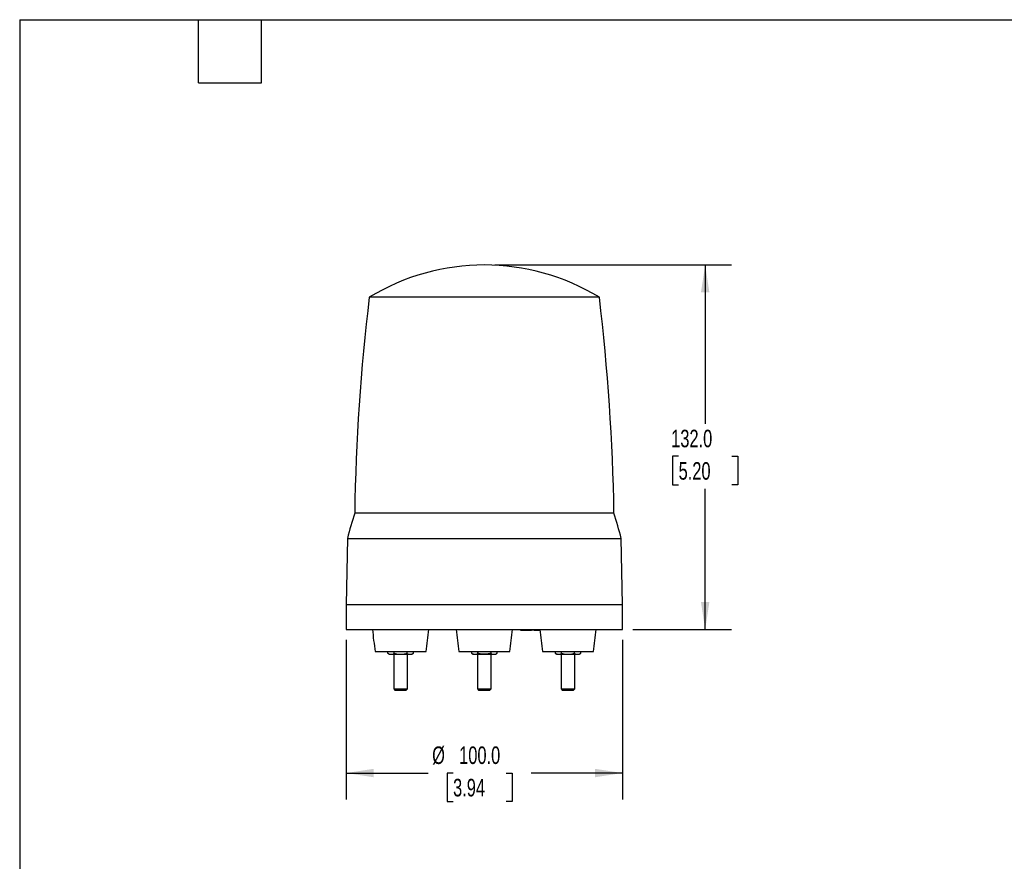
# Model space of a CAD drawing. Header units: millimetres. Extents: x 19 to 819, y 19 to 629.
# Tile 15 of 16: x 19 to 376, y 324 to 629. Entities that reach past the tile are written whole.
import ezdxf

# ---------------------------------------------------------------- set-up
doc = ezdxf.new("R2010")
doc.units = ezdxf.units.MM
doc.header["$LTSCALE"] = 3
doc.linetypes.add('SLD-Solid', pattern=[0])
doc.layers.add('DIMENSIONS', color=140, linetype='SLD-Solid', lineweight=25)
doc.layers.add('TEXT', color=140, linetype='SLD-Solid', lineweight=25)
doc.styles.add('SLDTEXTSTYLE0', font='TXT', dxfattribs={"width": 0.7})
doc.dimstyles.new('SLDDIMSTYLE0', dxfattribs={"dimtxt": 6.474023, "dimasz": 9.906, "dimexe": 0, "dimexo": 0.0625, "dimgap": 1.618506, "dimtad": 0, "dimtih": 1, "dimtoh": 1, "dimrnd": 1e-09, "dimzin": 4, "dimdsep": 46, "dimtxsty": 'SLDTEXTSTYLE0', "dimsah": 1, "dimcen": 0.09, "dimadec": 0, "dimazin": 1, "dimtfac": 1, "dimtofl": 0, "dimtmove": 0, "dimatfit": 3, "dimfxl": 0, "dimfrac": 2, "dimtolj": 1, "dimtzin": 12, "dimarcsym": 0})

# ---------------------------------------------------------------- blocks, each defined once
blk = doc.blocks.new('_D')
at = {"layer": 'DIMENSIONS'}
for p, q in [((191.15, 539.82), (276.86, 539.82)), ((267.34, 539.82), (267.34, 482.25)), ((257.72, 470.52), (255.54, 470.52)), ((255.54, 470.52), (255.54, 460.23)), ((276.96, 470.52), (279.13, 470.52)), ((279.13, 470.52), (279.13, 460.23)), ((255.54, 460.23), (257.72, 460.23)), ((279.13, 460.23), (276.96, 460.23)), ((267.34, 407.82), (267.34, 458.78)), ((241.15, 407.82), (276.86, 407.82))]:
    blk.add_line(p, q, dxfattribs=at)
for points in [[(267.34, 539.82), (265.81, 529.91), (268.86, 529.91)], [(267.34, 407.82), (268.86, 417.72), (265.81, 417.72)]]:
    blk.add_solid(points, dxfattribs=at)
at = {"layer": 'DIMENSIONS', "char_height": 6.35, "attachment_point": 1, "style": 'SLDTEXTSTYLE0'}
for s, insert in [('132.0', (255.03, 480.15)), ('5.20', (257.72, 468.41))]:
    blk.add_mtext(s, dxfattribs=dict(at, insert=insert))
blk = doc.blocks.new('_D_1')
at = {"layer": 'DIMENSIONS'}
for p, q in [((137.34, 404.01), (137.34, 346.29)), ((237.34, 404.01), (237.34, 346.29)), ((137.34, 355.82), (167, 355.82)), ((176.03, 355.82), (173.86, 355.82)), ((173.86, 355.82), (173.86, 345.53)), ((195.27, 355.82), (197.44, 355.82)), ((197.44, 355.82), (197.44, 345.53)), ((237.34, 355.82), (204.3, 355.82)), ((173.86, 345.53), (176.03, 345.53)), ((197.44, 345.53), (195.27, 345.53))]:
    blk.add_line(p, q, dxfattribs=at)
for points in [[(137.34, 355.82), (147.24, 354.29), (147.24, 357.34)], [(237.34, 355.82), (227.43, 357.34), (227.43, 354.29)]]:
    blk.add_solid(points, dxfattribs=at)
at = {"layer": 'DIMENSIONS', "char_height": 6.35, "attachment_point": 1, "style": 'SLDTEXTSTYLE0'}
for s, insert in [('%%c', (168.45, 365.45)), ('100.0', (178.23, 365.45)), ('3.94', (176.03, 353.71))]:
    blk.add_mtext(s, dxfattribs=dict(at, insert=insert))

msp = doc.modelspace()

# ---------------------------------------------------------------- linework, layer by layer
for p, q in [((229.019345, 528.099652), (145.655435, 528.099652)), ((234.293018, 449.958211), (140.381763, 449.958211)), ((137.756312, 440.816312), (137.33739, 416.816312)), ((137.756312, 440.816312), (236.918469, 440.816312)), ((237.33739, 416.816312), (236.918469, 440.816312)), ((137.33739, 416.816312), (137.33739, 407.816312)), ((137.33739, 416.816312), (222.329795, 416.816312)), ((222.329795, 416.816312), (237.33739, 416.816312)), ((237.33739, 407.816312), (237.33739, 416.816312)), ((137.33739, 407.816312), (237.33739, 407.816312)), ((200.414216, 407.816312), (200.4212, 407.616312)), ((200.4212, 407.616312), (200.522895, 407.616312)), ((200.515911, 407.816312), (200.522895, 407.616312)), ((200.522895, 407.616312), (200.55424, 407.616312)), ((200.556793, 407.616312), (200.549809, 407.816312)), ((200.556793, 407.616312), (201.085332, 407.616312)), ((201.085402, 407.816312), (201.085332, 407.616312)), ((201.471843, 407.816312), (201.466901, 407.616312)), ((201.624385, 407.816312), (201.6174, 407.616312)), ((201.650421, 407.616312), (201.732891, 407.616312)), ((201.797267, 407.816312), (201.804251, 407.616312)), ((202.020996, 407.816312), (202.025908, 407.616312)), ((202.356528, 407.616312), (202.366826, 407.616312)), ((202.366756, 407.616312), (202.366758, 407.816312)), ((202.702352, 407.816312), (202.697445, 407.616312)), ((202.92608, 407.816312), (202.919096, 407.616312)), ((202.990456, 407.616312), (203.045761, 407.616312)), ((203.037945, 407.816312), (203.045761, 407.616312)), ((203.045761, 407.616312), (203.235039, 407.616312)), ((203.241335, 407.816312), (203.235039, 407.616312)), ((203.235039, 407.616312), (203.367242, 407.616312)), ((203.373538, 407.816312), (203.367242, 407.616312)), ((203.367242, 407.616312), (203.400073, 407.616312)), ((203.393877, 407.816312), (203.400073, 407.616312)), ((203.400073, 407.616312), (203.552615, 407.616312)), ((203.546419, 407.816312), (203.552615, 407.616312)), ((203.552615, 407.616312), (203.763952, 407.616312)), ((203.770148, 407.816312), (203.763952, 407.616312)), ((203.763952, 407.616312), (203.916494, 407.616312)), ((203.92269, 407.816312), (203.916494, 407.616312)), ((203.916494, 407.616312), (203.949325, 407.616312)), ((203.943029, 407.816312), (203.949325, 407.616312)), ((203.949325, 407.616312), (204.081528, 407.616312)), ((204.075233, 407.816312), (204.081528, 407.616312)), ((204.081528, 407.616312), (204.270806, 407.616312)), ((204.278623, 407.816312), (204.270806, 407.616312)), ((204.270806, 407.616312), (204.461878, 407.616312)), ((204.461878, 407.616312), (204.454894, 407.816312)), ((204.461878, 407.616312), (204.472048, 407.616312)), ((204.465063, 407.816312), (204.472048, 407.616312)), ((205.4513, 407.616312), (204.472048, 407.616312)), ((205.458284, 407.816312), (205.4513, 407.616312)), ((205.4513, 407.616312), (205.502147, 407.616312)), ((205.509131, 407.816312), (205.502147, 407.616312)), ((205.52947, 407.816312), (205.522485, 407.616312)), ((205.555506, 407.616312), (205.743234, 407.616312)), ((205.743234, 407.616312), (205.73625, 407.816312)), ((205.743234, 407.616312), (206.251417, 407.616312)), ((206.251504, 407.816312), (206.251417, 407.616312)), ((206.668453, 407.816312), (206.663506, 407.616312)), ((206.800657, 407.816312), (206.793672, 407.616312)), ((206.822681, 407.616312), (206.841308, 407.616312)), ((206.851504, 407.816312), (206.841308, 407.616312)), ((206.841308, 407.616312), (206.984213, 407.616312)), ((206.984213, 407.616312), (206.973538, 407.816312)), ((206.984213, 407.616312), (207.202892, 407.616312)), ((207.207436, 407.816312), (207.202892, 407.616312)), ((207.202892, 407.616312), (207.466649, 407.616312)), ((147.826501, 399.816312), (152.426501, 399.816312)), ((152.407699, 399.173577), (152.407699, 399.816312)), ((152.426501, 399.816312), (166.226501, 399.816312)), ((154.7171, 399.173577), (154.7171, 399.816312)), ((159.335902, 399.816312), (159.335902, 399.173577)), ((161.645303, 399.173577), (161.645303, 399.816312)), ((178.13739, 399.816312), (196.53739, 399.816312)), ((182.718588, 399.816312), (182.718588, 399.173577)), ((185.027989, 399.173577), (185.027989, 399.816312)), ((189.646791, 399.816312), (189.646791, 399.173577)), ((191.956192, 399.173577), (191.956192, 399.816312)), ((208.448279, 399.816312), (226.848279, 399.816312)), ((213.029477, 399.816312), (213.029477, 399.173577)), ((215.338878, 399.173577), (215.338878, 399.816312)), ((219.95768, 399.173577), (219.95768, 399.816312)), ((222.267082, 399.173577), (222.267082, 399.816312)), ((152.403986, 399.175721), (153.026501, 398.816312)), ((154.526501, 398.816312), (154.526501, 386.261312)), ((159.526501, 386.261312), (159.526501, 398.816312)), ((161.026501, 398.816312), (161.649016, 399.175721)), ((182.714875, 399.175721), (183.33739, 398.816312)), ((184.83739, 398.816312), (184.83739, 386.261312)), ((189.83739, 386.261312), (189.83739, 398.816312)), ((191.33739, 398.816312), (191.959905, 399.175721)), ((213.025764, 399.175721), (213.648279, 398.816312)), ((215.148279, 398.816312), (215.148279, 386.261312)), ((220.148279, 386.261312), (220.148279, 398.816312)), ((221.648279, 398.816312), (222.270794, 399.175721)), ((154.526501, 386.261312), (154.971501, 385.816312)), ((154.526501, 386.261312), (154.861438, 386.261312)), ((154.861438, 386.261312), (159.526501, 386.261312)), ((154.971501, 385.816312), (155.246819, 385.816312)), ((155.246819, 385.816312), (159.081501, 385.816312)), ((159.081501, 385.816312), (159.526501, 386.261312)), ((184.83739, 386.261312), (185.28239, 385.816312)), ((184.83739, 386.261312), (189.83739, 386.261312)), ((185.28239, 385.816312), (189.39239, 385.816312)), ((189.39239, 385.816312), (189.83739, 386.261312)), ((215.148279, 386.261312), (215.593279, 385.816312)), ((215.148279, 386.261312), (219.813343, 386.261312)), ((215.593279, 385.816312), (219.427962, 385.816312)), ((219.427962, 385.816312), (219.703279, 385.816312)), ((219.703279, 385.816312), (220.148279, 386.261312)), ((219.813343, 386.261312), (220.148279, 386.261312))]:
    msp.add_line(p, q)
for centre, radius, start, end in [((187.33739, 459.816312), 80, 58.599006, 121.400994), ((900.286445, 437.921831), 760, 173.185513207, 179.092549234), ((-525.611664, 437.921831), 760, 0.907450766, 6.814486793), ((331.244423, 390.196644), 200, 162.61398711, 165.33906803), ((43.430357, 390.196644), 200, 14.66093197, 17.38601289), ((266.332642, 418.692079), 120, 185.19993191, 189.05010079), ((47.72036, 418.692079), 120, 350.94989921, 354.80006809), ((296.643531, 418.692079), 120, 185.19993191, 189.05010079), ((78.031249, 418.692079), 120, 350.94989921, 354.80006809), ((326.95442, 418.692079), 120, 185.19993191, 189.05010079), ((108.342138, 418.692079), 120, 350.94989921, 354.80006809)]:
    msp.add_arc(centre, radius, start, end)
for points, knots in [([(201.085332, 407.616312), (201.120604, 407.616312), (201.155259, 407.616312), (201.224331, 407.616312), (201.258464, 407.616312), (201.324212, 407.616312), (201.355695, 407.616312), (201.40018, 407.616312), (201.414589, 407.616312), (201.441502, 407.616312), (201.454114, 407.616312), (201.466901, 407.616312)], [0.00000000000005, 0.00000000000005, 0.00000000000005, 0.00000000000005, 0.00010368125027, 0.00010368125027, 0.00020743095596, 0.00020743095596, 0.00031118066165, 0.00031118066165, 0.00036305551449, 0.00036305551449, 0.00041473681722, 0.00041473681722, 0.00041473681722, 0.00041473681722]), ([(201.466901, 407.616312), (201.480221, 407.616312), (201.493301, 407.616312), (201.516726, 407.616312), (201.527342, 407.616312), (201.557012, 407.616312), (201.572787, 407.616312), (201.59641, 407.616312), (201.604727, 407.616312), (201.6154, 407.616312), (201.616729, 407.616312), (201.6174, 407.616312)], [0.00000000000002, 0.00000000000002, 0.00000000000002, 0.00000000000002, 0.00005693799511, 0.00005693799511, 0.00011406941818, 0.00011406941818, 0.00022833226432, 0.00022833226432, 0.00034259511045, 0.00034259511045, 0.00045673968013, 0.00045673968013, 0.00045673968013, 0.00045673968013]), ([(201.804251, 407.616312), (201.804922, 407.616312), (201.812994, 407.616312), (201.856608, 407.616312), (201.876275, 407.616312), (201.920353, 407.616312), (201.937008, 407.616312), (201.96695, 407.616312), (201.977546, 407.616312), (202.000324, 407.616312), (202.01287, 407.616312), (202.025908, 407.616312)], [0.00000000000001, 0.00000000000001, 0.00000000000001, 0.00000000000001, 0.00044855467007, 0.00044855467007, 0.00067284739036, 0.00067284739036, 0.00078499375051, 0.00078499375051, 0.00084106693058, 0.00084106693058, 0.0008969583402, 0.0008969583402, 0.0008969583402, 0.0008969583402]), ([(202.025908, 407.616312), (202.04896, 407.616312), (202.072345, 407.616312), (202.124854, 407.616312), (202.153166, 407.616312), (202.211801, 407.616312), (202.242165, 407.616312), (202.304104, 407.616312), (202.33503, 407.616312), (202.366756, 407.616312)], [0.00000000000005, 0.00000000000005, 0.00000000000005, 0.00000000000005, 0.00009278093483, 0.00009278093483, 0.00018574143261, 0.00018574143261, 0.00027870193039, 0.00027870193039, 0.00037155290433, 0.00037155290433, 0.00037155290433, 0.00037155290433]), ([(202.366756, 407.616312), (202.39767, 407.616312), (202.427741, 407.616312), (202.487951, 407.616312), (202.517433, 407.616312), (202.574218, 407.616312), (202.601655, 407.616312), (202.652259, 407.616312), (202.674938, 407.616312), (202.697445, 407.616312)], [0.00000000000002, 0.00000000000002, 0.00000000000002, 0.00000000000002, 0.00009142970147, 0.00009142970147, 0.00018297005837, 0.00018297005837, 0.00027451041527, 0.00027451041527, 0.00036585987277, 0.00036585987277, 0.00036585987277, 0.00036585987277]), ([(202.697445, 407.616312), (202.710481, 407.616312), (202.723024, 407.616312), (202.7458, 407.616312), (202.756397, 407.616312), (202.786337, 407.616312), (202.803005, 407.616312), (202.847029, 407.616312), (202.866835, 407.616312), (202.910323, 407.616312), (202.918426, 407.616312), (202.919096, 407.616312)], [0.00000000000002, 0.00000000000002, 0.00000000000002, 0.00000000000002, 0.00005577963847, 0.00005577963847, 0.00011174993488, 0.00011174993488, 0.00022369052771, 0.00022369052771, 0.00044757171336, 0.00044757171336, 0.00089530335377, 0.00089530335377, 0.00089530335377, 0.00089530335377]), ([(206.251417, 407.616312), (206.289702, 407.616312), (206.327509, 407.616312), (206.40226, 407.616312), (206.439129, 407.616312), (206.509927, 407.616312), (206.543921, 407.616312), (206.607283, 407.616312), (206.635634, 407.616312), (206.663506, 407.616312)], [0.00000000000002, 0.00000000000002, 0.00000000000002, 0.00000000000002, 0.00011285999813, 0.00011285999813, 0.00022580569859, 0.00022580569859, 0.00033875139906, 0.00033875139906, 0.00045147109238, 0.00045147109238, 0.00045147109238, 0.00045147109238]), ([(206.663506, 407.616312), (206.686711, 407.616312), (206.708086, 407.616312), (206.742043, 407.616312), (206.755307, 407.616312), (206.786382, 407.616312), (206.792761, 407.616312), (206.793672, 407.616312)], [0.00000000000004, 0.00000000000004, 0.00000000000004, 0.00000000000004, 0.00009991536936, 0.00009991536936, 0.00020005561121, 0.00020005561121, 0.00040023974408, 0.00040023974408, 0.00040023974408, 0.00040023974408]), ([(152.407699, 399.173577), (152.595613, 399.065085), (152.786068, 398.974932), (153.172152, 398.850113), (153.36672, 398.816312), (153.562399, 398.816312)], [0, 0, 0, 0, 0.5, 0.5, 1, 1, 1, 1]), ([(153.056357, 398.816312), (153.047054, 398.816312), (153.003567, 398.816312), (153.169888, 398.816312), (153.43306, 398.816312), (153.562399, 398.816312)], [0, 0, 0, 0, 0.1215732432, 0.5682858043, 1, 1, 1, 1]), ([(153.562399, 398.816312), (153.758526, 398.816312), (153.952704, 398.850175), (154.3378, 398.974588), (154.528916, 399.064929), (154.7171, 399.173577)], [0, 0, 0, 0, 0.5, 0.5, 1, 1, 1, 1]), ([(153.562399, 398.816312), (153.728926, 398.816312), (153.937843, 398.816312), (154.431612, 398.816312), (154.716359, 398.816312), (155.335081, 398.816312), (155.668672, 398.816312), (156.347779, 398.816312), (156.692887, 398.816312), (157.026501, 398.816312)], [0, 0, 0, 0, 0.25, 0.25, 0.5, 0.5, 0.75, 0.75, 1, 1, 1, 1]), ([(154.7171, 399.173577), (155.092928, 399.065085), (155.473838, 398.974932), (156.24601, 398.850113), (156.635142, 398.816312), (157.026501, 398.816312)], [0, 0, 0, 0, 0.5, 0.5, 1, 1, 1, 1]), ([(157.026501, 398.816312), (157.418756, 398.816312), (157.807113, 398.850175), (158.577301, 398.974588), (158.959532, 399.064929), (159.335902, 399.173577)], [0, 0, 0, 0, 0.5, 0.5, 1, 1, 1, 1]), ([(157.026501, 398.816312), (157.359834, 398.816312), (157.704716, 398.816312), (158.383552, 398.816312), (158.7171, 398.816312), (159.335902, 398.816312), (159.620771, 398.816312), (160.114842, 398.816312), (160.323936, 398.816312), (160.490603, 398.816312)], [0, 0, 0, 0, 0.25, 0.25, 0.5, 0.5, 0.75, 0.75, 1, 1, 1, 1]), ([(159.335902, 399.173577), (159.523816, 399.065085), (159.714271, 398.974932), (160.100355, 398.850113), (160.294923, 398.816312), (160.490603, 398.816312)], [0, 0, 0, 0, 0.5, 0.5, 1, 1, 1, 1]), ([(160.490603, 398.816312), (160.68673, 398.816312), (160.880908, 398.850175), (161.266003, 398.974588), (161.457118, 399.064929), (161.645303, 399.173577)], [0, 0, 0, 0, 0.5, 0.5, 1, 1, 1, 1]), ([(160.490603, 398.816312), (160.662826, 398.816312), (160.975311, 398.816312), (160.990036, 398.816312), (160.996645, 398.816312)], [0, 0, 0, 0, 0.5511421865, 1, 1, 1, 1]), ([(182.718588, 399.173577), (182.906502, 399.065085), (183.096957, 398.974932), (183.483041, 398.850113), (183.677609, 398.816312), (183.873289, 398.816312)], [0, 0, 0, 0, 0.5, 0.5, 1, 1, 1, 1]), ([(183.367246, 398.816312), (183.357943, 398.816312), (183.314456, 398.816312), (183.480778, 398.816312), (183.743949, 398.816312), (183.873289, 398.816312)], [0, 0, 0, 0, 0.1215732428, 0.5682858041, 1, 1, 1, 1]), ([(183.873289, 398.816312), (184.069416, 398.816312), (184.263594, 398.850175), (184.648689, 398.974588), (184.839804, 399.064929), (185.027989, 399.173577)], [0, 0, 0, 0, 0.5, 0.5, 1, 1, 1, 1]), ([(183.873289, 398.816312), (184.039955, 398.816312), (184.249049, 398.816312), (184.74312, 398.816312), (185.027989, 398.816312), (185.646791, 398.816312), (185.980339, 398.816312), (186.659176, 398.816312), (187.004057, 398.816312), (187.33739, 398.816312)], [0, 0, 0, 0, 0.25, 0.25, 0.5, 0.5, 0.75, 0.75, 1, 1, 1, 1]), ([(187.33739, 398.816312), (186.945136, 398.816312), (186.556779, 398.850175), (185.78659, 398.974588), (185.404359, 399.064929), (185.027989, 399.173577)], [0, 0, 0, 0, 0.5, 0.5, 1, 1, 1, 1]), ([(189.646791, 399.173577), (189.270963, 399.065085), (188.890053, 398.974932), (188.117885, 398.850113), (187.728749, 398.816312), (187.33739, 398.816312)], [0, 0, 0, 0, 0.5, 0.5, 1, 1, 1, 1]), ([(187.33739, 398.816312), (187.670724, 398.816312), (188.015605, 398.816312), (188.694441, 398.816312), (189.027989, 398.816312), (189.646791, 398.816312), (189.931661, 398.816312), (190.425731, 398.816312), (190.634825, 398.816312), (190.801492, 398.816312)], [0, 0, 0, 0, 0.25, 0.25, 0.5, 0.5, 0.75, 0.75, 1, 1, 1, 1]), ([(189.646791, 399.173577), (189.834705, 399.065085), (190.02516, 398.974932), (190.411244, 398.850113), (190.605812, 398.816312), (190.801492, 398.816312)], [0, 0, 0, 0, 0.5, 0.5, 1, 1, 1, 1]), ([(190.801492, 398.816312), (190.997619, 398.816312), (191.191798, 398.850175), (191.576892, 398.974588), (191.768007, 399.064929), (191.956192, 399.173577)], [0, 0, 0, 0, 0.5, 0.5, 1, 1, 1, 1]), ([(190.801492, 398.816312), (190.973716, 398.816312), (191.286201, 398.816312), (191.300925, 398.816312), (191.307534, 398.816312)], [0, 0, 0, 0, 0.5511421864, 1, 1, 1, 1]), ([(213.029477, 399.173577), (213.217391, 399.065085), (213.407846, 398.974932), (213.79393, 398.850113), (213.988498, 398.816312), (214.184178, 398.816312)], [0, 0, 0, 0, 0.5, 0.5, 1, 1, 1, 1]), ([(213.678135, 398.816312), (213.668832, 398.816312), (213.625345, 398.816312), (213.791667, 398.816312), (214.054839, 398.816312), (214.184178, 398.816312)], [0, 0, 0, 0, 0.1215732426, 0.5682858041, 1, 1, 1, 1]), ([(214.184178, 398.816312), (214.380305, 398.816312), (214.574483, 398.850175), (214.959578, 398.974588), (215.150693, 399.064929), (215.338878, 399.173577)], [0, 0, 0, 0, 0.5, 0.5, 1, 1, 1, 1]), ([(214.184178, 398.816312), (214.350844, 398.816312), (214.559938, 398.816312), (215.054009, 398.816312), (215.338878, 398.816312), (215.95768, 398.816312), (216.291228, 398.816312), (216.970065, 398.816312), (217.314946, 398.816312), (217.648279, 398.816312)], [0, 0, 0, 0, 0.25, 0.25, 0.5, 0.5, 0.75, 0.75, 1, 1, 1, 1]), ([(215.338878, 399.173577), (215.714706, 399.065085), (216.095616, 398.974932), (216.867784, 398.850113), (217.25692, 398.816312), (217.648279, 398.816312)], [0, 0, 0, 0, 0.5, 0.5, 1, 1, 1, 1]), ([(217.648279, 398.816312), (218.040534, 398.816312), (218.428891, 398.850175), (219.19908, 398.974588), (219.58131, 399.064929), (219.95768, 399.173577)], [0, 0, 0, 0, 0.5, 0.5, 1, 1, 1, 1]), ([(217.648279, 398.816312), (217.981613, 398.816312), (218.326494, 398.816312), (219.00533, 398.816312), (219.338878, 398.816312), (219.95768, 398.816312), (220.24255, 398.816312), (220.73662, 398.816312), (220.945714, 398.816312), (221.112381, 398.816312)], [0, 0, 0, 0, 0.25, 0.25, 0.5, 0.5, 0.75, 0.75, 1, 1, 1, 1]), ([(219.95768, 399.173577), (220.145594, 399.065085), (220.336049, 398.974932), (220.722133, 398.850113), (220.916702, 398.816312), (221.112381, 398.816312)], [0, 0, 0, 0, 0.5, 0.5, 1, 1, 1, 1]), ([(221.112381, 398.816312), (221.308507, 398.816312), (221.502686, 398.850175), (221.887782, 398.974588), (222.078897, 399.064929), (222.267082, 399.173577)], [0, 0, 0, 0, 0.5, 0.5, 1, 1, 1, 1]), ([(221.112381, 398.816312), (221.284502, 398.816312), (221.596967, 398.816312), (221.611819, 398.816312), (221.618489, 398.816312)], [0, 0, 0, 0, 0.5508494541, 1, 1, 1, 1])]:
    msp.add_open_spline(points, degree=3, knots=knots)
at = {"layer": 'TEXT'}
for p, q in [((19.05, 628.65), (819.15, 628.65)), ((19.05, 628.65), (19.05, 19.05)), ((83.82, 605.79), (83.82, 628.65)), ((106.68, 605.79), (106.68, 628.65)), ((83.82, 605.79), (106.68, 605.79))]:
    msp.add_line(p, q, dxfattribs=at)

# ---------------------------------------------------------------- dimensions: what is measured, and where the dimension line sits
at = {"layer": 'DIMENSIONS'}
dim = msp.add_linear_dim(base=(267.33739, 539.816312), p1=(237.33739, 407.816312), p2=(187.33739, 539.816312), angle=90, dimstyle='SLDDIMSTYLE0', dxfattribs=at)
dim.commit()
dim.dimension.update_dxf_attribs({"geometry": '_D', "text_midpoint": (267.33739, 470.515721), "dimtype": 160})
dim = msp.add_linear_dim(base=(137.33739, 355.816312), p1=(237.33739, 407.816312), p2=(137.33739, 407.816312), text='%%c<>', dimstyle='SLDDIMSTYLE0', dxfattribs=at)
dim.commit()
dim.dimension.update_dxf_attribs({"geometry": '_D_1', "text_midpoint": (185.649709, 355.816312), "dimtype": 160})

doc.saveas('drawing.dxf')
